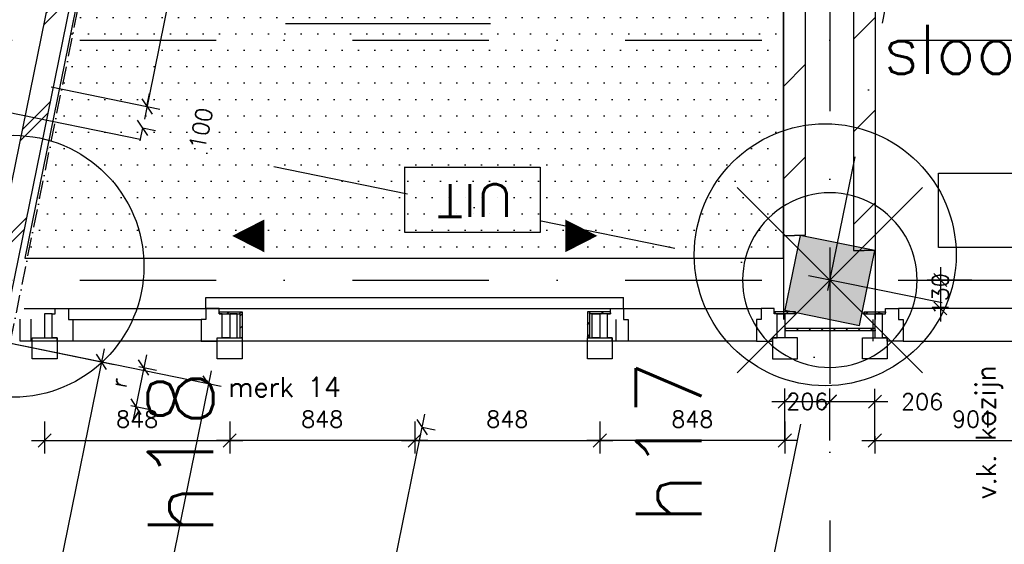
# Model space of a CAD drawing. Extents: x -33344 to 2055880, y -64816 to 121260.
# Tile 33 of 133: x 31672 to 36184, y 31036 to 33440. Entities that reach past the tile are written whole.
import ezdxf
from ezdxf.enums import TextEntityAlignment as Align

# ---------------------------------------------------------------- set-up
doc = ezdxf.new("R2010")
doc.units = 0
doc.header["$LTSCALE"] = 50
doc.header["$MEASUREMENT"] = 0
doc.header["$PDMODE"] = 3
doc.header["$PDSIZE"] = 0.1
for name, pattern in [('DASHED', [0.75, 0.5, -0.25]), ('DD1', [2.66667, 1.66667, -0.5, 0, -0.5]), ('STRAM_0WT$1$DASHDOT', [25, 12.5, -6.25, 0, -6.25]), ('STRAM_0WT$1$DD1', [2.66667, 1.66667, -0.5, 0, -0.5])]:
    doc.linetypes.add(name, pattern=pattern)
doc.layers.get('0').update_dxf_attribs({"linetype": 'CONTINUOUS'})
doc.layers.get('DEFPOINTS').update_dxf_attribs({"linetype": 'CONTINUOUS'})
for name, color, linetype in [('_DETAILNUMMERS', 4, 'CONTINUOUS'), ('_DETAILNUMMERSTEKST', 4, 'CONTINUOUS'), ('_KOLOMBESTAAND', 212, 'CONTINUOUS'), ('A--01A1_ACEER', 1, 'CONTINUOUS'), ('A--A21--_F123-', 9, 'CONTINUOUS'), ('A--A22--_F123-', 9, 'CONTINUOUS'), ('A--A42--_F-23-', 9, 'CONTINUOUS'), ('A--L13A1_VLOEREN', 1, 'CONTINUOUS'), ('A--L21--', 3, 'CONTINUOUS'), ('A--L21--_F-2--', 7, 'CONTINUOUS'), ('A--L22--', 3, 'CONTINUOUS'), ('A--L22--_F-2--', 7, 'CONTINUOUS'), ('A--L22A2_BINNENWAND', 2, 'CONTINUOUS'), ('A--L28--', 7, 'CONTINUOUS'), ('A--L31--', 2, 'CONTINUOUS'), ('A--L31A1_BUITENKOZIJN', 1, 'CONTINUOUS'), ('A--L42--', 7, 'CONTINUOUS'), ('A--L42--_F-23-', 7, 'CONTINUOUS'), ('A--L63--', 7, 'CONTINUOUS'), ('A--M$1A-_F123-', 1, 'CONTINUOUS'), ('A--T$1A-_F123-_0_25MM', 2, 'CONTINUOUS'), ('A--T63--_F123-', 1, 'CONTINUOUS'), ('STRAM_0WT$0$A--L$7AC3-_STR', 3, 'STRAM_0WT$1$DASHDOT'), ('STRAM_0WT$0$A--L90--_F---0', 250, 'CONTINUOUS'), ('STRAM_0WT$1$A--L90--_F-23-', 7, 'CONTINUOUS'), ('STRAM_0WT$1$A--L90--_F123-', 7, 'CONTINUOUS'), ('STRAM_0WT$1$A--T$7A8-_STRA', 8, 'STRAM_0WT$1$DASHDOT'), ('STRAM_0WT$1$STRAMIEN', 1, 'STRAM_0WT$1$DD1'), ('SYSTEEMPLAFOND_600X6000', 2, 'CONTINUOUS'), ('TEKST_KOZIJNMERK', 2, 'CONTINUOUS'), ('X--LR---_CP', 7, 'CONTINUOUS'), ('XREF', 7, 'CONTINUOUS')]:
    doc.layers.add(name, color=color, linetype=linetype)
doc.styles.add('ALFA-0_25', font='ROMANS')
doc.styles.add('HIEMSTRA', font='romans.shx')
doc.dimstyles.new('STANDARD$0', dxfattribs={"dimscale": 30, "dimtxt": 2.5, "dimasz": 2, "dimexe": 2, "dimexo": 0, "dimgap": 2, "dimtad": 1, "dimdec": 0, "dimzin": 0, "dimtxsty": 'ALFA-0_25', "dimblk1": 'OBLIQUE', "dimblk2": 'OBLIQUE', "dimsah": 1, "dimcen": -3, "dimdle": 2, "dimclrd": 1, "dimclre": 1, "dimclrt": 2, "dimazin": 3, "dimtfac": 0.666667, "dimtofl": 0, "dimtmove": 0, "dimatfit": 3, "dimtvp": 0.833333, "dimtolj": 1, "dimtzin": 0})

# ---------------------------------------------------------------- blocks, each defined once
blk = doc.blocks.new('Q060089-')
at = {"layer": 'A--L63--', "linetype": 'CONTINUOUS'}
blk.add_lwpolyline([(0, 0), (0, 300), (620, 300), (620, 0)], close=True, dxfattribs=at)
at = {"layer": 'X--LR---_CP'}
blk.add_point((620, 0), dxfattribs=at)
blk.add_point((620, 0), dxfattribs=at)
blk.add_point((620, 0), dxfattribs=at)
at = {"layer": 'A--T63--_F123-', "style": 'ALFA-0_25', "width": 1.088889}
blk.add_text('UIT', height=150, dxfattribs=at).set_placement((123.7, 78.8), (473.7, 78.8), align=Align.FIT)
blk = doc.blocks.new('*U1422')
at = {"layer": 'A--A22--_F123-', "linetype": 'CONTINUOUS'}
h = blk.add_hatch(dxfattribs=at)
h.set_pattern_fill('ALFALINE', color=256, scale=300, style=0)
h.set_pattern_definition([(45, (-35222.05, -35986.86), (-212.132, 212.132), [])])
h.paths.add_polyline_path([(0, 0), (-50, 50), (-50, -3535), (0, -3535), (50, -3535), (50, -50)])
at = {"layer": 'A--L22--_F-2--', "color": 3, "linetype": 'CONTINUOUS'}
for points in [[(-50, 50), (-50, 50), (-50, -3535), (0, -3535)], [(50, -50), (50, -50), (50, -3535), (0, -3535)]]:
    blk.add_lwpolyline(points, dxfattribs=at)
blk = doc.blocks.new('*U1421')
at = {"layer": 'A--A22--_F123-', "linetype": 'CONTINUOUS'}
h = blk.add_hatch(dxfattribs=at)
h.set_pattern_fill('ALFALINE', color=256, scale=300, style=0)
h.set_pattern_definition([(45, (-35542.05, -35986.86), (-212.132, 212.132), [])])
h.paths.add_polyline_path([(0, 0), (50, 50), (50, -3604.9), (0, -3604.9), (-50, -3604.9), (-50, -50)])
at = {"layer": 'A--L22--_F-2--', "color": 3, "linetype": 'CONTINUOUS'}
for points in [[(50, 50), (50, 50), (50, -3604.9), (0, -3604.9)], [(-50, -50), (-50, -50), (-50, -3604.9), (0, -3604.9)]]:
    blk.add_lwpolyline(points, dxfattribs=at)
blk = doc.blocks.new('_OBLIQUE')
at = {"color": 0, "linetype": 'BYBLOCK'}
blk.add_line((-0.5, -0.5), (0.5, 0.5), dxfattribs=at)
blk = doc.blocks.new('*D365')
at = {"layer": 'A--M$1A-_F123-', "color": 1, "linetype": 'CONTINUOUS'}
for p, q in [((32255.2, 33042.5), (32267.2, 33101.3)), ((32255.2, 33042.5), (32314, 33030.5)), ((32235.2, 32944.5), (32223.3, 32885.7)), ((32235.2, 32944.5), (32294, 32932.5))]:
    blk.add_line(p, q, dxfattribs=at)
at = {"layer": 'DEFPOINTS', "color": 0, "linetype": 'CONTINUOUS'}
for p in [(32255.2, 33042.5), (32255.2, 33042.5), (32235.2, 32944.5)]:
    blk.add_point(p, dxfattribs=at)
at = {"layer": 'A--M$1A-_F123-', "color": 1, "linetype": 'CONTINUOUS', "xscale": 60, "yscale": 60, "zscale": 60}
for p, rotation in [((32255.2, 33042.5), 258.486290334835), ((32235.2, 32944.5), 78.48629033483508)]:
    blk.add_blockref('_OBLIQUE', p, dxfattribs=dict(at, rotation=rotation))
at = {"layer": 'A--M$1A-_F123-', "color": 2, "linetype": 'CONTINUOUS', "insert": (32502.4, 32941.1), "char_height": 75, "attachment_point": 5, "rotation": 78.4863, "style": 'ALFA-0_25'}
blk.add_mtext('\\A1;100', dxfattribs=at)
blk = doc.blocks.new('*D366')
at = {"layer": 'A--M$1A-_F123-', "color": 1, "linetype": 'CONTINUOUS'}
for p, q in [((32858.9, 36006.1), (32243.2, 32983.7)), ((32407.2, 36036.9), (32905.7, 35935.3)), ((31815.5, 33132.1), (32314, 33030.5))]:
    blk.add_line(p, q, dxfattribs=at)
at = {"layer": 'DEFPOINTS', "color": 0, "linetype": 'CONTINUOUS'}
for p in [(32407.2, 36036.9), (31815.5, 33132.1), (32255.2, 33042.5)]:
    blk.add_point(p, dxfattribs=at)
at = {"layer": 'A--M$1A-_F123-', "color": 1, "linetype": 'CONTINUOUS', "xscale": 60, "yscale": 60, "zscale": 60}
for p, rotation in [((32846.9, 35947.3), 78.48629033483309), ((32255.2, 33042.5), 258.486290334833)]:
    blk.add_blockref('_OBLIQUE', p, dxfattribs=dict(at, rotation=rotation))
at = {"layer": 'A--M$1A-_F123-', "color": 2, "linetype": 'CONTINUOUS', "insert": (32455.5, 34514.3), "char_height": 75, "attachment_point": 5, "rotation": 78.4863, "style": 'ALFA-0_25'}
blk.add_mtext('\\A1;2964', dxfattribs=at)
blk = doc.blocks.new('*D437')
at = {"layer": 'A--M$1A-_F123-', "color": 1}
for p, q in [((35890.8, 32306.9), (35890.8, 32057.2)), ((36034.4, 32246.9), (35830.8, 32246.9)), ((36034.4, 32117.2), (35830.8, 32117.2))]:
    blk.add_line(p, q, dxfattribs=at)
at = {"layer": 'DEFPOINTS', "color": 0}
for p in [(36034.4, 32246.9), (35890.8, 32117.2), (36034.4, 32117.2)]:
    blk.add_point(p, dxfattribs=at)
at = {"layer": 'A--M$1A-_F123-', "color": 1, "xscale": 60, "yscale": 60, "zscale": 60}
for p, rotation in [((35890.8, 32246.9), 90), ((35890.8, 32117.2), 270)]:
    blk.add_blockref('_OBLIQUE', p, dxfattribs=dict(at, rotation=rotation))
at = {"layer": 'A--M$1A-_F123-', "color": 2, "insert": (35890.8, 32182), "char_height": 75, "attachment_point": 5, "rotation": 90, "style": 'ALFA-0_25'}
blk.add_mtext('\\A1;130', dxfattribs=at)
blk = doc.blocks.new('KOLOM400')
at = {"layer": 'A--L28--', "color": 3}
blk.add_lwpolyline([(-200, 0), (200, 0), (200, 400), (-200, 400)], close=True, dxfattribs=at)
blk = doc.blocks.new('*U1236')
at = {"layer": 'A--A21--_F123-', "linetype": 'CONTINUOUS'}
h = blk.add_hatch(dxfattribs=at)
h.set_pattern_fill('ALFABKST', color=256, scale=212, style=0)
h.set_pattern_definition([(45, (-32325.98, -35736.77), (-212, 212), []), (45, (-32283.58, -35736.77), (-212, 212), [])])
h.paths.add_polyline_path([(0, 0), (49, -10), (-712, -3746), (-761, -3736), (-810, -3726), (-49, 10)])
at = {"layer": 'A--L21--_F-2--', "color": 3, "linetype": 'CONTINUOUS'}
for points in [[(0, 0), (-49, 10), (-810, -3726), (-761, -3736)], [(0, 0), (49, -10), (-712, -3746), (-761, -3736)]]:
    blk.add_lwpolyline(points, dxfattribs=at)
blk = doc.blocks.new('*D571')
at = {"layer": 'A--M$1A-_F123-', "color": 1, "linetype": 'CONTINUOUS'}
for p, q in [((32252.4, 31905), (32192, 31608.2)), ((32217.9, 31850.8), (32299.3, 31834.3)), ((32181.3, 31671.6), (32262.7, 31655))]:
    blk.add_line(p, q, dxfattribs=at)
at = {"layer": 'DEFPOINTS', "color": 0, "linetype": 'CONTINUOUS'}
for p in [(32217.9, 31850.8), (32181.3, 31671.6, 0), (32204, 31667)]:
    blk.add_point(p, dxfattribs=at)
at = {"layer": 'A--M$1A-_F123-', "color": 1, "linetype": 'CONTINUOUS', "xscale": 60, "yscale": 60, "zscale": 60}
for p, rotation in [((32240.5, 31846.2), 78.48628362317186), ((32204, 31667), 258.4862836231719)]:
    blk.add_blockref('_OBLIQUE', p, dxfattribs=dict(at, rotation=rotation))
at = {"layer": 'A--M$1A-_F123-', "color": 2, "linetype": 'CONTINUOUS', "insert": (32126.7, 31776.1), "char_height": 75, "attachment_point": 5, "rotation": 78.4863, "style": 'ALFA-0_25'}
blk.add_mtext('\\A1;r', dxfattribs=at)
blk = doc.blocks.new('*U1225')
at = {"layer": 'A--A42--_F-23-', "linetype": 'CONTINUOUS'}
h = blk.add_hatch(dxfattribs=at)
h.set_pattern_fill('ALFALINE', color=256, scale=40, style=0)
h.set_pattern_definition([(45, (-35541.573, -32096.788), (-28.28427, 28.28427), [])])
h.paths.add_polyline_path([(0, 0), (0, 5), (97.9, 5), (97.9, 0), (97.9, -5), (0, -5)])
at = {"layer": 'A--L42--_F-23-', "color": 2, "linetype": 'CONTINUOUS'}
for points in [[(0, 0), (0, 5), (97.9, 5), (97.9, 0)], [(0, 0), (0, -5), (97.9, -5), (97.9, 0)]]:
    blk.add_lwpolyline(points, dxfattribs=at)
blk = doc.blocks.new('*U1224')
at = {"layer": 'A--A42--_F-23-', "linetype": 'CONTINUOUS'}
h = blk.add_hatch(dxfattribs=at)
h.set_pattern_fill('ALFALINE', color=256, scale=40, style=0)
h.set_pattern_definition([(45, (-32585.336, -32096.788), (-28.28427, 28.28427), [])])
h.paths.add_polyline_path([(0, 0), (0, 5), (105.9, 5), (100.9, 0), (95.9, -5), (0, -5)])
at = {"layer": 'A--L42--_F-23-', "color": 2, "linetype": 'CONTINUOUS'}
for points in [[(0, 0), (0, 5), (105.9, 5), (105.9, 5)], [(0, 0), (0, -5), (95.9, -5), (95.9, -5)]]:
    blk.add_lwpolyline(points, dxfattribs=at)
blk = doc.blocks.new('*D579')
at = {"layer": 'A--M$1A-_F123-', "color": 1, "linetype": 'CONTINUOUS'}
for p, q in [((31786.2, 31599.1), (31786.2, 31452.2)), ((32634.2, 31599.1), (32634.2, 31452.2)), ((31726.2, 31512.2), (32694.2, 31512.2))]:
    blk.add_line(p, q, dxfattribs=at)
at = {"layer": 'DEFPOINTS', "color": 0, "linetype": 'CONTINUOUS'}
for p in [(31786.2, 31599.1), (32634.2, 31599.1), (32634.2, 31512.2)]:
    blk.add_point(p, dxfattribs=at)
at = {"layer": 'A--M$1A-_F123-', "color": 1, "linetype": 'CONTINUOUS', "xscale": 60, "yscale": 60, "zscale": 60, "rotation": 180}
blk.add_blockref('_OBLIQUE', (31786.2, 31512.2), dxfattribs=at)
at = {"layer": 'A--M$1A-_F123-', "color": 1, "linetype": 'CONTINUOUS', "xscale": 60, "yscale": 60, "zscale": 60}
blk.add_blockref('_OBLIQUE', (32634.2, 31512.2), dxfattribs=at)
at = {"layer": 'A--M$1A-_F123-', "color": 2, "linetype": 'CONTINUOUS', "insert": (32210.2, 31609.7), "char_height": 75, "attachment_point": 5, "style": 'ALFA-0_25'}
blk.add_mtext('\\A1;848', dxfattribs=at)
blk = doc.blocks.new('*D580')
at = {"layer": 'A--M$1A-_F123-', "color": 1, "linetype": 'CONTINUOUS'}
for p, q in [((32634.2, 31599.1), (32634.2, 31452.2)), ((33482.2, 31599.1), (33482.2, 31452.2)), ((33542.2, 31512.2), (32574.2, 31512.2))]:
    blk.add_line(p, q, dxfattribs=at)
at = {"layer": 'DEFPOINTS', "color": 0, "linetype": 'CONTINUOUS'}
for p in [(32634.2, 31599.1), (33482.2, 31599.1), (32634.2, 31512.2)]:
    blk.add_point(p, dxfattribs=at)
at = {"layer": 'A--M$1A-_F123-', "color": 1, "linetype": 'CONTINUOUS', "xscale": 60, "yscale": 60, "zscale": 60, "rotation": 180}
blk.add_blockref('_OBLIQUE', (32634.2, 31512.2), dxfattribs=at)
at = {"layer": 'A--M$1A-_F123-', "color": 1, "linetype": 'CONTINUOUS', "xscale": 60, "yscale": 60, "zscale": 60}
blk.add_blockref('_OBLIQUE', (33482.2, 31512.2), dxfattribs=at)
at = {"layer": 'A--M$1A-_F123-', "color": 2, "linetype": 'CONTINUOUS', "insert": (33058.2, 31609.7), "char_height": 75, "attachment_point": 5, "style": 'ALFA-0_25'}
blk.add_mtext('\\A1;848', dxfattribs=at)
blk = doc.blocks.new('*D581')
at = {"layer": 'A--M$1A-_F123-', "color": 1, "linetype": 'CONTINUOUS'}
for p, q in [((34330.2, 31599.1), (34330.2, 31452.2)), ((35178.2, 31599.1), (35178.2, 31452.2)), ((35238.2, 31512.2), (34270.2, 31512.2))]:
    blk.add_line(p, q, dxfattribs=at)
at = {"layer": 'DEFPOINTS', "color": 0, "linetype": 'CONTINUOUS'}
for p in [(34330.2, 31599.1), (35178.2, 31599.1), (34330.2, 31512.2)]:
    blk.add_point(p, dxfattribs=at)
at = {"layer": 'A--M$1A-_F123-', "color": 1, "linetype": 'CONTINUOUS', "xscale": 60, "yscale": 60, "zscale": 60, "rotation": 180}
blk.add_blockref('_OBLIQUE', (34330.2, 31512.2), dxfattribs=at)
at = {"layer": 'A--M$1A-_F123-', "color": 1, "linetype": 'CONTINUOUS', "xscale": 60, "yscale": 60, "zscale": 60}
blk.add_blockref('_OBLIQUE', (35178.2, 31512.2), dxfattribs=at)
at = {"layer": 'A--M$1A-_F123-', "color": 2, "linetype": 'CONTINUOUS', "insert": (34754.2, 31609.7), "char_height": 75, "attachment_point": 5, "style": 'ALFA-0_25'}
blk.add_mtext('\\A1;848', dxfattribs=at)
blk = doc.blocks.new('*D582')
at = {"layer": 'A--M$1A-_F123-', "color": 1, "linetype": 'CONTINUOUS'}
for p, q in [((33482.2, 31599.1), (33482.2, 31452.2)), ((34330.2, 31599.1), (34330.2, 31452.2)), ((33422.2, 31512.2), (34390.2, 31512.2))]:
    blk.add_line(p, q, dxfattribs=at)
at = {"layer": 'DEFPOINTS', "color": 0, "linetype": 'CONTINUOUS'}
for p in [(33482.2, 31599.1), (34330.2, 31599.1), (34330.2, 31512.2)]:
    blk.add_point(p, dxfattribs=at)
at = {"layer": 'A--M$1A-_F123-', "color": 1, "linetype": 'CONTINUOUS', "xscale": 60, "yscale": 60, "zscale": 60, "rotation": 180}
blk.add_blockref('_OBLIQUE', (33482.2, 31512.2), dxfattribs=at)
at = {"layer": 'A--M$1A-_F123-', "color": 1, "linetype": 'CONTINUOUS', "xscale": 60, "yscale": 60, "zscale": 60}
blk.add_blockref('_OBLIQUE', (34330.2, 31512.2), dxfattribs=at)
at = {"layer": 'A--M$1A-_F123-', "color": 2, "linetype": 'CONTINUOUS', "insert": (33906.2, 31609.7), "char_height": 75, "attachment_point": 5, "style": 'ALFA-0_25'}
blk.add_mtext('\\A1;848', dxfattribs=at)
blk = doc.blocks.new('*D583')
at = {"layer": 'A--M$1A-_F123-', "color": 1, "linetype": 'CONTINUOUS'}
for p, q in [((35178.2, 31512.2), (35178.2, 31750.7)), ((35384.5, 31512.2), (35384.5, 31750.7)), ((35118.2, 31690.7), (35444.5, 31690.7))]:
    blk.add_line(p, q, dxfattribs=at)
at = {"layer": 'DEFPOINTS', "color": 0, "linetype": 'CONTINUOUS'}
for p in [(35384.5, 31690.7), (35178.2, 31512.2), (35384.5, 31512.2)]:
    blk.add_point(p, dxfattribs=at)
at = {"layer": 'A--M$1A-_F123-', "color": 1, "linetype": 'CONTINUOUS', "xscale": 60, "yscale": 60, "zscale": 60, "rotation": 180}
blk.add_blockref('_OBLIQUE', (35178.2, 31690.7), dxfattribs=at)
at = {"layer": 'A--M$1A-_F123-', "color": 1, "linetype": 'CONTINUOUS', "xscale": 60, "yscale": 60, "zscale": 60}
blk.add_blockref('_OBLIQUE', (35384.5, 31690.7), dxfattribs=at)
at = {"layer": 'A--M$1A-_F123-', "color": 2, "linetype": 'CONTINUOUS', "insert": (35281.4, 31690.7), "char_height": 75, "attachment_point": 5, "style": 'ALFA-0_25'}
blk.add_mtext('\\A1;206', dxfattribs=at)
blk = doc.blocks.new('*D584')
at = {"layer": 'A--M$1A-_F123-', "color": 1, "linetype": 'CONTINUOUS'}
for p, q in [((35384.5, 31512.2), (35384.5, 31749.4)), ((35590.7, 31512.2), (35590.7, 31749.4)), ((35650.7, 31689.4), (35324.5, 31689.4))]:
    blk.add_line(p, q, dxfattribs=at)
at = {"layer": 'DEFPOINTS', "color": 0, "linetype": 'CONTINUOUS'}
for p in [(35384.5, 31689.4), (35384.5, 31512.2), (35590.7, 31512.2)]:
    blk.add_point(p, dxfattribs=at)
at = {"layer": 'A--M$1A-_F123-', "color": 1, "linetype": 'CONTINUOUS', "xscale": 60, "yscale": 60, "zscale": 60, "rotation": 180}
blk.add_blockref('_OBLIQUE', (35384.5, 31689.4), dxfattribs=at)
at = {"layer": 'A--M$1A-_F123-', "color": 1, "linetype": 'CONTINUOUS', "xscale": 60, "yscale": 60, "zscale": 60}
blk.add_blockref('_OBLIQUE', (35590.7, 31689.4), dxfattribs=at)
at = {"layer": 'A--M$1A-_F123-', "color": 2, "linetype": 'CONTINUOUS', "insert": (35807.1, 31689.4), "char_height": 75, "attachment_point": 5, "style": 'ALFA-0_25'}
blk.add_mtext('\\A1;206', dxfattribs=at)
blk = doc.blocks.new('*D585')
at = {"layer": 'A--M$1A-_F123-', "color": 1, "linetype": 'CONTINUOUS'}
for p, q in [((35530.5, 31512.2), (36551, 31512.2)), ((35590.5, 31531.7), (35590.5, 31452.2)), ((36491, 31531.7), (36491, 31452.2))]:
    blk.add_line(p, q, dxfattribs=at)
at = {"layer": 'DEFPOINTS', "color": 0, "linetype": 'CONTINUOUS'}
for p in [(35590.5, 31531.7), (36491, 31531.7), (36491, 31512.2)]:
    blk.add_point(p, dxfattribs=at)
at = {"layer": 'A--M$1A-_F123-', "color": 1, "linetype": 'CONTINUOUS', "xscale": 60, "yscale": 60, "zscale": 60, "rotation": 180}
blk.add_blockref('_OBLIQUE', (35590.5, 31512.2), dxfattribs=at)
at = {"layer": 'A--M$1A-_F123-', "color": 1, "linetype": 'CONTINUOUS', "xscale": 60, "yscale": 60, "zscale": 60}
blk.add_blockref('_OBLIQUE', (36491, 31512.2), dxfattribs=at)
at = {"layer": 'A--M$1A-_F123-', "color": 2, "linetype": 'CONTINUOUS', "insert": (36040.7, 31609.7), "char_height": 75, "attachment_point": 5, "style": 'ALFA-0_25'}
blk.add_mtext('\\A1;901', dxfattribs=at)
blk = doc.blocks.new('*U1220')
at = {"layer": 'A--A42--_F-23-', "linetype": 'CONTINUOUS'}
h = blk.add_hatch(dxfattribs=at)
h.set_pattern_fill('ALFALINE', color=256, scale=40, style=0)
h.set_pattern_definition([(45, (-35227.34, -32096.788), (-28.28427, 28.28427), [])])
h.paths.add_polyline_path([(0, 0), (0, -5), (-97.9, -5), (-97.9, 0), (-97.9, 5), (0, 5)])
at = {"layer": 'A--L42--_F-23-', "color": 2, "linetype": 'CONTINUOUS'}
for points in [[(0, 0), (0, 5), (-97.9, 5), (-97.9, 0)], [(0, 0), (0, -5), (-97.9, -5), (-97.9, 0)]]:
    blk.add_lwpolyline(points, dxfattribs=at)
blk = doc.blocks.new('*U1219')
at = {"layer": 'A--A42--_F-23-', "linetype": 'CONTINUOUS'}
h = blk.add_hatch(dxfattribs=at)
h.set_pattern_fill('ALFALINE', color=256, scale=40, style=0)
h.set_pattern_definition([(45, (-32686.263, -32096.788), (-28.28427, 28.28427), [])])
h.paths.add_polyline_path([(0, 0), (5, 5), (5, -114.9), (0, -114.9), (-5, -114.9), (-5, -5)])
at = {"layer": 'A--L42--_F-23-', "color": 2, "linetype": 'CONTINUOUS'}
for points in [[(5, 5), (5, 5), (5, -114.9), (0, -114.9)], [(-5, -5), (-5, -5), (-5, -114.9), (0, -114.9)]]:
    blk.add_lwpolyline(points, dxfattribs=at)
blk = doc.blocks.new('*U1218')
at = {"layer": 'A--A42--_F-23-', "linetype": 'CONTINUOUS'}
h = blk.add_hatch(dxfattribs=at)
h.set_pattern_fill('ALFALINE', color=256, scale=40, style=0)
h.set_pattern_definition([(45, (-34379.156, -32096.788), (-28.28427, 28.28427), [])])
h.paths.add_polyline_path([(0, 0), (0, -5), (-95.9, -5), (-100.9, 0), (-105.9, 5), (0, 5)])
at = {"layer": 'A--L42--_F-23-', "color": 2, "linetype": 'CONTINUOUS'}
for points in [[(0, 0), (0, 5), (-105.9, 5), (-105.9, 5)], [(0, 0), (0, -5), (-95.9, -5), (-95.9, -5)]]:
    blk.add_lwpolyline(points, dxfattribs=at)
blk = doc.blocks.new('*U1217')
at = {"layer": 'A--A42--_F-23-', "linetype": 'CONTINUOUS'}
h = blk.add_hatch(dxfattribs=at)
h.set_pattern_fill('ALFALINE', color=256, scale=40, style=0)
h.set_pattern_definition([(45, (-34278.23, -32096.788), (-28.28427, 28.28427), [])])
h.paths.add_polyline_path([(0, 0), (-5, 5), (-5, -114.9), (0, -114.9), (5, -114.9), (5, -5)])
at = {"layer": 'A--L42--_F-23-', "color": 2, "linetype": 'CONTINUOUS'}
for points in [[(-5, 5), (-5, 5), (-5, -114.9), (0, -114.9)], [(5, -5), (5, -5), (5, -114.9), (0, -114.9)]]:
    blk.add_lwpolyline(points, dxfattribs=at)
blk = doc.blocks.new('*U1216')
at = {"layer": 'A--A42--_F-23-', "linetype": 'CONTINUOUS'}
h = blk.add_hatch(dxfattribs=at)
h.set_pattern_fill('ALFALINE', color=256, scale=40, style=0)
h.set_pattern_definition([(45, (-35591.73, -32019.68), (-28.28427, 28.28427), [])])
h.paths.add_polyline_path([(0, 0), (0, -5), (-412.1, -4.9), (-412.1, 0.1), (-412.1, 5.1), (0, 5)])
at = {"layer": 'A--L42--_F-23-', "color": 2, "linetype": 'CONTINUOUS'}
for points in [[(0, 0), (0, 5), (-412.1, 5.1), (-412.1, 0.1)], [(0, 0), (0, -5), (-412.1, -4.9), (-412.1, 0.1)]]:
    blk.add_lwpolyline(points, dxfattribs=at)
blk = doc.blocks.new('STRAM_0WT$1$S090024-')
at = {"layer": 'STRAM_0WT$0$A--L90--_F---0', "linetype": 'CONTINUOUS'}
for points in [[(-0.000001, 5.999999), (-0.000001, -6)], [(-6.000001, 0), (5.999999, 0)]]:
    blk.add_lwpolyline(points, dxfattribs=at)
blk.add_lwpolyline([(-4.000001, 0, 1), (3.999998, 0, 1)], format="xyb", close=True, dxfattribs=at)
at = {"layer": 'STRAM_0WT$1$A--L90--_F-23-', "color": 255}
blk.add_circle((0, 0), 0.0123, dxfattribs=at)
at = {"layer": 'STRAM_0WT$1$A--L90--_F123-', "color": 2, "linetype": 'CONTINUOUS'}
for points in [[(-0.000001, 5.999999), (-0.000001, -6)], [(-6.000001, 0), (5.999999, 0)]]:
    blk.add_lwpolyline(points, dxfattribs=at)
blk.add_lwpolyline([(-4.000001, 0, 1), (3.999998, 0, 1)], format="xyb", close=True, dxfattribs=at)
blk = doc.blocks.new('STRAM_0WT')
at = {"layer": 'STRAM_0WT$0$A--L$7AC3-_STR'}
blk.add_line((-39721.089, -104.672), (-53026.96, 2605.754), dxfattribs=at)
at = {"layer": 'STRAM_0WT$1$A--T$7A8-_STRA', "color": 8}
for p, q in [((-40234.938, 11400), (-40234.938, -7328.621)), ((-39621.489, 3015.129), (-48281.544, -39498.332)), ((-66174.285, 1100), (-500, 1100)), ((-66174.285, 0), (-500, 0))]:
    blk.add_line(p, q, dxfattribs=at)
at = {"layer": 'STRAM_0WT$1$STRAMIEN', "linetype": 'STRAM_0WT$1$DASHDOT', "xscale": 100, "yscale": 100, "rotation": 315}
blk.add_blockref('STRAM_0WT$1$S090024-', (-40234.938, 0), dxfattribs=at)
blk = doc.blocks.new('*D907')
at = {"layer": 'A--M$1A-_F123-', "color": 1, "linetype": 'CONTINUOUS'}
for p, q in [((31616.4, 31960.5), (32595.6, 31761)), ((32548.8, 31831.8), (31644.8, 27393.9)), ((30736.3, 27640.2), (31715.5, 27440.7))]:
    blk.add_line(p, q, dxfattribs=at)
at = {"layer": 'DEFPOINTS', "color": 0, "linetype": 'CONTINUOUS'}
for p in [(31616.4, 31960.5), (30736.3, 27640.2), (31656.7, 27452.7)]:
    blk.add_point(p, dxfattribs=at)
at = {"layer": 'A--M$1A-_F123-', "color": 1, "linetype": 'CONTINUOUS', "xscale": 60, "yscale": 60, "zscale": 60}
for p, rotation in [((32536.8, 31773), 78.486290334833), ((31656.7, 27452.7), 258.486290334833)]:
    blk.add_blockref('_OBLIQUE', p, dxfattribs=dict(at, rotation=rotation))
at = {"layer": 'A--M$1A-_F123-', "color": 2, "linetype": 'CONTINUOUS', "insert": (32001.2, 29632.3), "char_height": 75, "attachment_point": 5, "rotation": 78.4863, "style": 'ALFA-0_25'}
blk.add_mtext('\\A1;4409', dxfattribs=at)
blk = doc.blocks.new('*D908')
at = {"layer": 'A--M$1A-_F123-', "color": 1, "linetype": 'CONTINUOUS'}
for p, q in [((31126.4, 32060.3), (32105.6, 31860.8)), ((32058.8, 31931.6), (31154.8, 27493.7)), ((30246.4, 27740), (31225.6, 27540.5))]:
    blk.add_line(p, q, dxfattribs=at)
at = {"layer": 'DEFPOINTS', "color": 0, "linetype": 'CONTINUOUS'}
for p in [(31126.4, 32060.3), (30246.4, 27740), (31166.8, 27552.5)]:
    blk.add_point(p, dxfattribs=at)
at = {"layer": 'A--M$1A-_F123-', "color": 1, "linetype": 'CONTINUOUS', "xscale": 60, "yscale": 60, "zscale": 60}
for p, rotation in [((32046.8, 31872.8), 78.486290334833), ((31166.8, 27552.5), 258.486290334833)]:
    blk.add_blockref('_OBLIQUE', p, dxfattribs=dict(at, rotation=rotation))
at = {"layer": 'A--M$1A-_F123-', "color": 2, "linetype": 'CONTINUOUS', "insert": (31511.3, 29732.1), "char_height": 75, "attachment_point": 5, "rotation": 78.4863, "style": 'ALFA-0_25'}
blk.add_mtext('\\A1;45k-v', dxfattribs=at)
blk = doc.blocks.new('*D909')
at = {"layer": 'A--M$1A-_F123-', "color": 1, "linetype": 'CONTINUOUS'}
for p, q in [((27408.9, 1589.5), (33528.6, 31632.2)), ((33516.7, 31573.4), (33575.5, 31561.4)), ((27420.9, 1648.3), (27479.7, 1636.3))]:
    blk.add_line(p, q, dxfattribs=at)
at = {"layer": 'DEFPOINTS', "color": 0, "linetype": 'CONTINUOUS'}
for p in [(33516.7, 31573.4), (33516.7, 31573.4), (27420.9, 1648.3)]:
    blk.add_point(p, dxfattribs=at)
at = {"layer": 'A--M$1A-_F123-', "color": 1, "linetype": 'CONTINUOUS', "xscale": 60, "yscale": 60, "zscale": 60}
for p, rotation in [((33516.7, 31573.4), 78.48629033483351), ((27420.9, 1648.3), 258.4862903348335)]:
    blk.add_blockref('_OBLIQUE', p, dxfattribs=dict(at, rotation=rotation))
at = {"layer": 'A--M$1A-_F123-', "color": 2, "linetype": 'CONTINUOUS', "insert": (30373.2, 16630.3), "char_height": 75, "attachment_point": 5, "rotation": 78.4863, "style": 'ALFA-0_25'}
blk.add_mtext('\\A1;30540', dxfattribs=at)

msp = doc.modelspace()

# ---------------------------------------------------------------- hatches: boundary and pattern name
at = {"layer": '_KOLOMBESTAAND'}
msp.add_hatch(color=256, dxfattribs=at).paths.add_polyline_path([(35177.7, 32108.9), (35520.7, 32039), (35590.5, 32382), (35247.6, 32451.8)])
msp.add_hatch(color=256, dxfattribs=at).paths.add_polyline_path([(35177.7, 32108.9), (35520.7, 32039), (35590.5, 32382), (35247.6, 32451.8)])
at = {"layer": 'A--01A1_ACEER'}
h = msp.add_hatch(dxfattribs=at)
h.set_pattern_fill('DOTS', color=256, scale=1200, style=0)
h.paths.add_polyline_path([(31695.1, 32346.9), (35172, 32346.9), (35172, 35692.5), (32376.6, 35692.5)])

# ---------------------------------------------------------------- linework, layer by layer
at = {"layer": '_DETAILNUMMERS'}
for centre in [(35363.2, 32363.1), (31641.4, 32310.2)]:
    msp.add_circle(centre, 600, dxfattribs=at)
at = {"layer": 'A--01A1_ACEER'}
msp.add_lwpolyline([(31695.1, 32346.9), (35172, 32346.9), (35172, 35692.5), (32376.6, 35692.5)], close=True, dxfattribs=at)
at = {"layer": 'A--L13A1_VLOEREN'}
msp.add_lwpolyline([(35882, 32736.9), (38989.5, 32736.9), (38989.5, 32396.9), (35882, 32396.9)], close=True, dxfattribs=at)
at = {"layer": 'A--L22--', "linetype": 'CONTINUOUS'}
for p, q in [((35172, 32451.8), (35172, 32066.9)), ((35592, 32382), (35592, 32066.9))]:
    msp.add_line(p, q, dxfattribs=at)
at = {"layer": 'A--L22A2_BINNENWAND'}
for points in [[(31786.3, 31981.9), (31821.2, 31981.8), (31821.2, 32091.8), (31786.3, 32091.9)], [(31895.2, 32116.8), (31895.2, 32065.8), (31916.2, 32065.8), (31916.2, 31966.8), (31843.3, 31966.8), (31843.3, 31981.8), (31821.2, 31981.8), (31821.2, 32091.8), (31835.2, 32091.8), (31835.2, 32116.8)], [(32525.3, 32116.9), (32525.3, 32065.9), (32504.3, 32065.9), (32504.3, 31966.9), (32577.3, 31966.9), (32577.3, 31981.9), (32599.3, 31981.9), (32599.3, 32091.9), (32585.3, 32091.9), (32585.3, 32116.9)], [(32634.3, 31981.9), (32599.3, 31981.9), (32599.3, 32091.9), (32634.3, 32091.9)], [(32634.3, 31981.9), (32669.2, 31981.8), (32669.2, 32091.8), (32634.3, 32091.9)], [(34330.3, 31981.9), (34295.3, 31981.9), (34295.3, 32091.9), (34330.3, 32091.9)], [(34330.3, 31981.9), (34365.2, 31981.8), (34365.2, 32091.8), (34330.3, 32091.9)], [(34439.2, 32116.8), (34439.2, 32065.8), (34460.2, 32065.8), (34460.2, 31966.8), (34387.3, 31966.8), (34387.3, 31981.8), (34365.2, 31981.8), (34365.2, 32091.8), (34379.2, 32091.8), (34379.2, 32116.8)], [(35069.5, 32116.8), (35069.5, 32065.8), (35048.5, 32065.8), (35048.5, 31966.8), (35121.4, 31966.8), (35121.4, 31981.8), (35143.5, 31981.8), (35143.5, 32091.8), (35129.5, 32091.8), (35129.5, 32116.8)], [(35178.4, 31981.9), (35143.5, 31981.8), (35143.5, 32091.8), (35178.4, 32091.9)], [(35590.5, 31981.9), (35625.4, 31981.8), (35625.5, 32091.8), (35590.5, 32091.9)], [(35699.5, 32116.8), (35699.5, 32065.8), (35720.5, 32065.8), (35720.4, 31966.8), (35647.5, 31966.8), (35647.5, 31981.8), (35625.4, 31981.8), (35625.5, 32091.8), (35639.5, 32091.8), (35639.5, 32116.8)], [(31729.3, 31981.9), (31843.3, 31981.8), (31843.3, 31935.1), (31843.3, 31886.8), (31802.3, 31886.8), (31729.3, 31886.9), (31729.3, 31981.9)], [(32577.3, 31981.9), (32691.3, 31981.8), (32691.3, 31935.1), (32691.3, 31886.8), (32650.3, 31886.8), (32577.3, 31886.9), (32577.3, 31981.9)], [(34273.3, 31981.9), (34387.3, 31981.8), (34387.3, 31935.1), (34387.3, 31886.8), (34346.3, 31886.8), (34273.3, 31886.9), (34273.3, 31981.9)], [(35235.4, 31981.9), (35121.4, 31981.8), (35121.4, 31935.1), (35121.4, 31886.8), (35162.4, 31886.8), (35235.4, 31886.9), (35235.4, 31981.9)], [(35533.5, 31981.9), (35647.5, 31981.8), (35647.5, 31935.1), (35647.5, 31886.8), (35606.5, 31886.8), (35533.5, 31886.9), (35533.5, 31981.9)]]:
    msp.add_lwpolyline(points, close=True, dxfattribs=at)
at = {"layer": 'A--L31--', "color": 4, "linetype": 'DD1'}
msp.add_line((30753.7, 27650.7), (32424.4, 35875.9), dxfattribs=at)
at = {"layer": 'A--L31--'}
for p, q in [((31674.3, 31966.8), (31674.3, 32067.7)), ((31724.3, 31967.7), (31724.3, 32067.7)), ((34403.8, 32066.9), (34403.8, 31966.9)), ((35582, 32066.9), (35582, 31966.9))]:
    msp.add_line(p, q, dxfattribs=at)
for points in [[(33086.8, 31886.8, 0, 0, 0), (33086.8, 32449.5, 0, 0, 0), (32645.8, 32449.5, 0, 150, 0), (32792.8, 32449.5, 150, 150, 0)], [(33877.8, 31886.8, 0, 0, 0), (33877.8, 32449.5, 0, 0, 0), (34318.7, 32449.5, 0, 150, 0), (34171.7, 32449.5, 150, 150, 0)]]:
    msp.add_lwpolyline(points, format="xyseb", dxfattribs=at)
at = {"layer": 'A--L31A1_BUITENKOZIJN'}
for p, q in [((32525.3, 32166.9), (34439.2, 32167.1)), ((32525.3, 32116.9), (32525.3, 32166.9)), ((34439.2, 32116.8), (34439.2, 32167.1)), ((31692.8, 32116.9), (35069.5, 32117.2)), ((38873.7, 32116.8), (35699.5, 32117.2)), ((31916.2, 32065.8), (32504.3, 32065.8)), ((35048.5, 31967.2), (31674.3, 31966.8)), ((35720.4, 31967.2), (38852.7, 31966.8))]:
    msp.add_line(p, q, dxfattribs=at)
at = {"layer": 'SYSTEEMPLAFOND_600X6000', "linetype": 'CONTINUOUS', "ltscale": 10}
msp.add_line((33829.7, 33420.3), (32889.9, 33420.3), dxfattribs=at)

# ---------------------------------------------------------------- block references
at = {"layer": 'A--L21--', "linetype": 'CONTINUOUS'}
for name, p in [('*U1422', (35222, 35986.9)), ('*U1421', (35542, 35986.9)), ('*U1236', (32326, 35842.8))]:
    msp.add_blockref(name, p, dxfattribs=at)
at = {"layer": 'A--L21--', "xscale": 0.875, "yscale": 0.875, "zscale": 0.875, "rotation": 348.4862903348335}
msp.add_blockref('KOLOM400', (35349.2, 32073.9), dxfattribs=at)
msp.add_blockref('KOLOM400', (35349.2, 32073.9), dxfattribs=at)
at = {"layer": 'A--L42--', "linetype": 'CONTINUOUS'}
for name, p in [('*U1224', (32585.3, 32096.8)), ('*U1219', (32686.3, 32096.8)), ('*U1218', (34379.2, 32096.8)), ('*U1217', (34278.2, 32096.8)), ('*U1220', (35227.3, 32096.8)), ('*U1225', (35541.6, 32096.8)), ('*U1216', (35591.7, 32019.7))]:
    msp.add_blockref(name, p, dxfattribs=at)
at = {"layer": 'A--L63--', "linetype": 'CONTINUOUS', "rotation": 180}
msp.add_blockref('Q060089-', (34056.7, 32765), dxfattribs=at)
at = {"layer": 'XREF', "linetype": 'DASHED', "ltscale": 20}
msp.add_blockref('STRAM_0WT', (75619.4, 32246.9), dxfattribs=at)

# ---------------------------------------------------------------- texts
at = {"layer": '_DETAILNUMMERSTEKST', "style": 'ALFA-0_25'}
for s, p in [('h17', (34795.6, 31124)), ('h18', (32558.7, 31074.1))]:
    msp.add_text(s, height=300, rotation=90, dxfattribs=at).set_placement(p)
at = {"layer": 'A--T$1A-_F123-_0_25MM', "color": 3, "style": 'ALFA-0_25'}
msp.add_text('slooplijn', height=225, dxfattribs=at).set_placement((35629.5, 33191.8))
at = {"layer": 'TEKST_KOZIJNMERK', "style": 'HIEMSTRA'}
msp.add_text('merk 14', height=90, dxfattribs=at).set_placement((32627.3, 31712))
msp.add_text('v.k. kozijn', height=90, rotation=90.0778, dxfattribs=at).set_placement((36144.4, 31243.8))

# ---------------------------------------------------------------- dimensions: what is measured, and where the dimension line sits
at = {"layer": 'A--M$1A-_F123-', "linetype": 'CONTINUOUS'}
for p1, p2, distance, picture, middle in [((32407.2, 36036.9), (31815.5, 33132.1), 448.8, '*D366', (32455.5, 34514.3)), ((32235.2, 32944.5), (32255.2, 33042.5), 0, '*D365', (32502.4, 32941.1)), ((31616.4, 31960.5), (30736.3, 27640.2), 939.3, '*D907', (32001.2, 29632.3)), ((27420.9, 1648.3), (33516.7, 31573.4), 0, '*D909', (30373.2, 16630.3))]:
    dim = msp.add_aligned_dim(p1=p1, p2=p2, distance=distance, dimstyle='STANDARD$0', dxfattribs=at)
    dim.commit()
    dim.dimension.update_dxf_attribs({"geometry": picture, "text_midpoint": middle})
at = {"layer": 'A--M$1A-_F123-'}
dim = msp.add_linear_dim(base=(35890.8, 32117.2), p1=(36034.4, 32246.9), p2=(36034.4, 32117.2), angle=90, dimstyle='STANDARD$0', dxfattribs=at)
dim.commit()
dim.dimension.update_dxf_attribs({"geometry": '*D437', "text_midpoint": (35890.8, 32182), "dimtype": 160})
at = {"layer": 'A--M$1A-_F123-', "linetype": 'CONTINUOUS'}
for p1, p2, distance, text, picture, middle in [((31126.4, 32060.3), (30246.4, 27740), 939.3, '45k-v', '*D908', (31511.3, 29732.1)), ((32217.9, 31850.8), (32181.3, 31671.6, 0), 23.1, 'r', '*D571', (32126.7, 31776.1))]:
    dim = msp.add_aligned_dim(p1=p1, p2=p2, distance=distance, text=text, dimstyle='STANDARD$0', dxfattribs=at)
    dim.commit()
    dim.dimension.update_dxf_attribs({"geometry": picture, "text_midpoint": middle})
for base, p1, picture, middle in [((35384.5, 31690.7), (35178.2, 31512.2), '*D583', (35281.4, 31690.7)), ((35384.5, 31689.4), (35590.7, 31512.2), '*D584', (35807.1, 31689.4))]:
    dim = msp.add_linear_dim(base=base, p1=p1, p2=(35384.5, 31512.2), dimstyle='STANDARD$0', dxfattribs=at)
    dim.commit()
    dim.dimension.update_dxf_attribs({"geometry": picture, "text_midpoint": middle, "dimtype": 160})
for base, p1, p2, picture, middle in [((32634.2, 31512.2), (31786.2, 31599.1), (32634.2, 31599.1), '*D579', (32210.2, 31609.7)), ((32634.2, 31512.2), (33482.2, 31599.1), (32634.2, 31599.1), '*D580', (33058.2, 31609.7)), ((34330.2, 31512.2), (33482.2, 31599.1), (34330.2, 31599.1), '*D582', (33906.2, 31609.7)), ((34330.2, 31512.2), (35178.2, 31599.1), (34330.2, 31599.1), '*D581', (34754.2, 31609.7)), ((36490.9925782, 31512.2065616), (35590.4925782, 31531.7056647), (36490.9925782, 31531.7056647), '*D585', (36040.7425782, 31609.7065616))]:
    dim = msp.add_linear_dim(base=base, p1=p1, p2=p2, dimstyle='STANDARD$0', dxfattribs=at)
    dim.commit()
    dim.dimension.update_dxf_attribs({"geometry": picture, "text_midpoint": middle})

doc.saveas('drawing.dxf')
